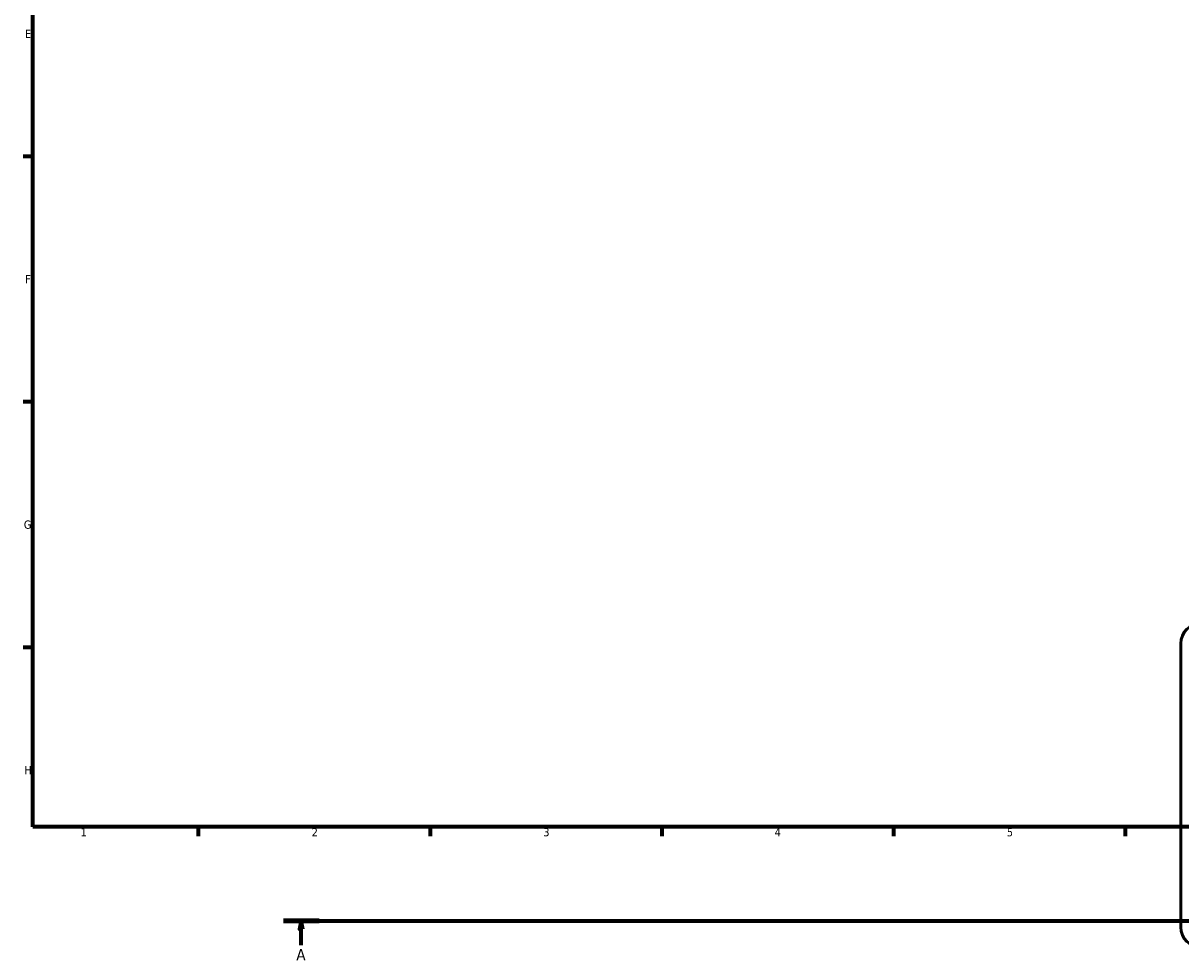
# Model space of a CAD drawing. Header units: millimetres. Extents: x 0 to 1017, y -19 to 1487.
# Tile 1 of 7: x 17 to 367, y -19 to 263. Entities that reach past the tile are written whole.
import ezdxf

# ---------------------------------------------------------------- set-up
doc = ezdxf.new("R2010")
doc.units = ezdxf.units.MM
doc.linetypes.add('CHAIN', pattern=[0.7087, 0.4724, -0.0591, 0.1181, -0.0591])
for name, color, linetype, lineweight in [('Border (ISO)', 7, 'Continuous', 70), ('Section Line (ISO)', 7, 'CHAIN', 70), ('Visible (ISO)', 7, 'Continuous', 50)]:
    doc.layers.add(name, color=color, linetype=linetype, lineweight=lineweight)
doc.styles.add('Label Text (ISO)', font='tahoma.ttf')
doc.styles.add('Note Text (ISO)', font='tahoma.ttf')

# ---------------------------------------------------------------- blocks, each defined once
blk = doc.blocks.new('Borders Default Border')
at = {"layer": 'Border (ISO)'}
for p, q in [((20, 222.75), (17.1, 222.75)), ((20, 148.5), (17.1, 148.5)), ((20, 74.25), (17.1, 74.25)), ((70.08, 20), (70.08, 17.1)), ((140.17, 20), (140.17, 17.1)), ((210.25, 20), (210.25, 17.1)), ((280.33, 20), (280.33, 17.1)), ((350.42, 20), (350.42, 17.1))]:
    blk.add_line(p, q, dxfattribs=at)
at = {"layer": 'Border (ISO)', "flags": 128}
blk.add_lwpolyline([(20, 20), (20, 574), (821, 574), (821, 20), (20, 20)], dxfattribs=at)
at = {"layer": 'Border (ISO)', "color": 232, "true_color": 0xca0064, "char_height": 2.5, "attachment_point": 7, "style": 'Note Text (ISO)'}
for s, insert in [('E', (17.64, 258.63)), ('F', (17.7, 184.38)), ('G', (17.31, 110.08)), ('H', (17.44, 35.88)), ('1', (34.48, 17.1)), ('2', (104.37, 17.1)), ('3', (174.43, 17.05)), ('4', (244.42, 17.1)), ('5', (314.64, 17.05))]:
    blk.add_mtext(s, dxfattribs=dict(at, insert=insert))
blk = doc.blocks.new('2dTransSection0')
at = {"layer": 'Section Line (ISO)', "linetype": 'CHAIN'}
blk.add_line((95.81, -8.46), (779.21, -8.46), dxfattribs=at)
at = {"layer": 'Section Line (ISO)', "linetype": 'Continuous', "lineweight": 140}
blk.add_line((95.81, -8.46), (106.61, -8.46), dxfattribs=at)
at = {"layer": 'Section Line (ISO)', "linetype": 'Continuous'}
for p, q in [((101.21, -8.46), (100.71, -10.96)), ((101.21, -10.96), (101.21, -8.46)), ((101.71, -10.96), (101.21, -8.46)), ((100.71, -10.96), (101.71, -10.96)), ((101.21, -15.82), (101.21, -10.96))]:
    blk.add_line(p, q, dxfattribs=at)
at = {"layer": 'Section Line (ISO)', "linetype": 'Continuous', "flags": 128}
blk.add_lwpolyline([(101.71, -10.96), (101.21, -8.46), (100.71, -10.96), (101.71, -10.96)], dxfattribs=at)
at = {"layer": 'Section Line (ISO)'}
blk.add_solid([(101.71, -10.96), (101.21, -8.46), (100.71, -10.96), (101.71, -10.96)], dxfattribs=at)
at = {"layer": 'Section Line (ISO)', "insert": (99.72, -20.46), "char_height": 3.5, "attachment_point": 7, "style": 'Label Text (ISO)'}
blk.add_mtext('A', dxfattribs=at)

msp = doc.modelspace()

# ---------------------------------------------------------------- linework, layer by layer
at = {"layer": 'Visible (ISO)'}
msp.add_line((367.281, 75.41), (367.281, -10.39), dxfattribs=at)
for centre, start, end in [((373.381, 75.41), 90, 180), ((373.381, -10.39), 180, 270)]:
    msp.add_arc(centre, 6.1, start, end, dxfattribs=at)

# ---------------------------------------------------------------- block references
msp.add_blockref('Borders Default Border', (0, 0))
at = {"layer": 'Section Line (ISO)'}
msp.add_blockref('2dTransSection0', (0, 0), dxfattribs=at)

doc.saveas('drawing.dxf')
